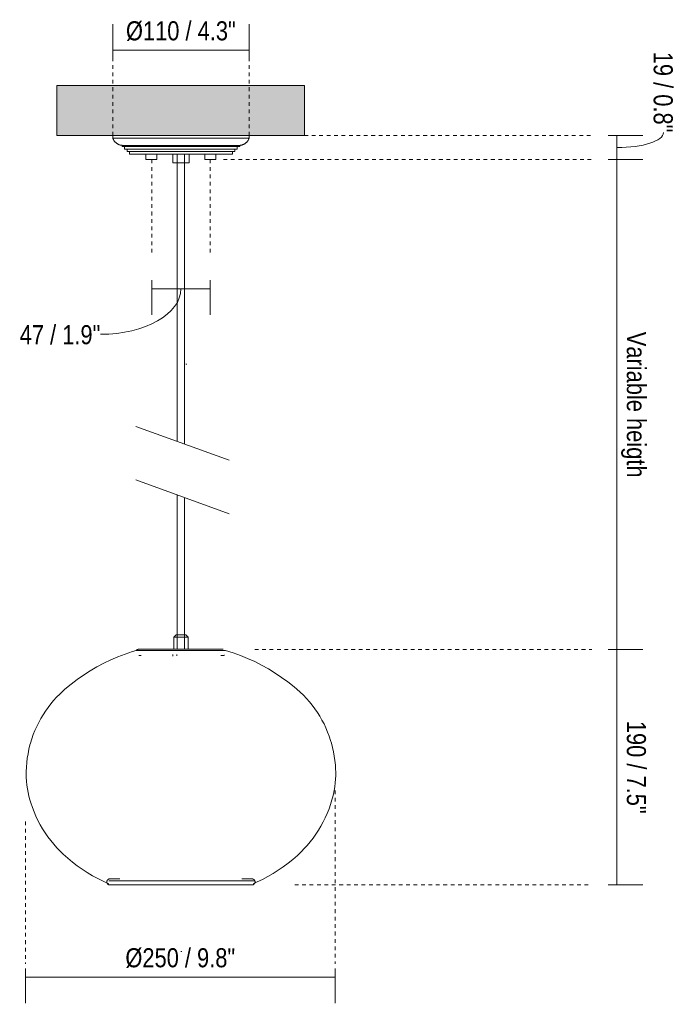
# Model space of a CAD drawing. Header units: millimetres. Extents: x 6465 to 8160, y 1299 to 6733.
# Tile 1 of 2: x 6465 to 6993, y 1299 to 2094. Entities that reach past the tile are written whole.
import ezdxf

# ---------------------------------------------------------------- set-up
doc = ezdxf.new("R2010")
doc.units = ezdxf.units.MM
doc.linetypes.add('Dash', pattern=[6, 3, -3])
doc.layers.add('A-ANNO-DIMS', color=7, linetype='Dash', lineweight=9, true_color=0xd2d2d2)
for name, color, linetype, lineweight in [('A-ANNO-DIMS-7', 7, 'Continuous', 9), ('A-CLNG', 7, 'Continuous', 9), ('E-LITE-EQPM', 7, 'Continuous', 20)]:
    doc.layers.add(name, color=color, linetype=linetype, lineweight=lineweight)
doc.styles.add('Arial Narrow', font='ARIALN.TTF', dxfattribs={"height": 15.4})
doc.dimstyles.new('FARO_-_2_2mm_Arial_Narrow_mm_Inch_Left', dxfattribs={"dimscale": 304.8, "dimtxt": 15.760837, "dimasz": 0, "dimexe": 0.068898, "dimexo": 0.0625, "dimgap": 0.011483, "dimtad": 1, "dimdec": 0, "dimzin": 0, "dimdsep": 46, "dimtxsty": 'Arial Narrow', "dimblk1": 'NONE', "dimblk2": 'NONE', "dimsah": 1, "dimcen": 0.09, "dimadec": 0, "dimazin": 0, "dimtfac": 1, "dimtdec": 4, "dimtix": 1, "dimtmove": 0, "dimatfit": 3, "dimfxl": 0.022966, "dimfxlon": 1, "dimtvp": 1, "dimtolj": 1, "dimtzin": 0, "dimarcsym": 2})
doc.dimstyles.new('FARO_-_2_2mm_Arial_Narrow_mm_Inch_Right', dxfattribs={"dimscale": 304.8, "dimtxt": 15.760837, "dimasz": 0, "dimexe": 0.068898, "dimexo": 0.0625, "dimgap": 0.011483, "dimtad": 1, "dimdec": 0, "dimzin": 0, "dimdsep": 46, "dimtxsty": 'Arial Narrow', "dimblk1": 'NONE', "dimblk2": 'NONE', "dimsah": 1, "dimcen": 0.09, "dimadec": 0, "dimazin": 0, "dimtfac": 1, "dimtdec": 4, "dimtix": 1, "dimtmove": 0, "dimatfit": 3, "dimfxl": 0.022966, "dimfxlon": 1, "dimtvp": 1, "dimtolj": 1, "dimtzin": 0, "dimarcsym": 2})
doc.dimstyles.new('FARO_-_2_2mm_Arial_Narrow_mm_Inch_Right_1', dxfattribs={"dimscale": 304.8, "dimtxt": 15.760837, "dimasz": 0, "dimexe": 0.068898, "dimexo": 0.0625, "dimgap": 0.011483, "dimtad": 1, "dimdec": 0, "dimzin": 0, "dimdsep": 46, "dimtxsty": 'Arial Narrow', "dimblk1": 'NONE', "dimblk2": 'NONE', "dimsah": 1, "dimcen": 0.09, "dimadec": 0, "dimazin": 0, "dimtfac": 1, "dimtdec": 4, "dimtix": 1, "dimtmove": 1, "dimatfit": 3, "dimfxl": 0.022966, "dimfxlon": 1, "dimtvp": 1, "dimtolj": 1, "dimtzin": 0, "dimarcsym": 2})

# ---------------------------------------------------------------- blocks, each defined once
blk = doc.blocks.new('65134-73 - 65134-73 HAKA Rattan pendant lamp ø250-505590-Alzado_PDF')
at = {"layer": 'E-LITE-EQPM'}
for p, q in [((6539.95, 2000), (6539.95, 1998)), ((6539.95, 1998), (6649.95, 1998)), ((6649.95, 1998), (6649.95, 2000)), ((6547.45, 1992.14), (6547.45, 1991.18)), ((6547.45, 1992.14), (6642.45, 1992.14)), ((6547.45, 1991.18), (6642.45, 1991.18)), ((6549.45, 1991.18), (6549.45, 1989.18)), ((6549.45, 1989.18), (6640.45, 1989.18)), ((6551.45, 1989.18), (6551.45, 1987.18)), ((6551.45, 1987.18), (6638.45, 1987.18)), ((6553.45, 1987.18), (6553.45, 1985)), ((6636.45, 1985), (6636.45, 1987.18)), ((6638.45, 1987.18), (6638.45, 1989.18)), ((6640.45, 1989.18), (6640.45, 1991.18)), ((6642.45, 1991.18), (6642.45, 1992.14)), ((6553.45, 1985), (6636.45, 1985)), ((6566.72, 1985), (6566.72, 1980.65)), ((6575.61, 1980.65), (6566.72, 1980.65)), ((6575.61, 1980.65), (6575.61, 1985)), ((6588.29, 1985), (6588.29, 1978)), ((6591.95, 1985), (6591.95, 1753.17)), ((6597.95, 1750.98), (6597.95, 1985)), ((6601.62, 1978), (6601.62, 1985)), ((6614.3, 1985), (6614.3, 1980.65)), ((6623.19, 1980.65), (6614.3, 1980.65)), ((6623.19, 1980.65), (6623.19, 1985)), ((6588.29, 1978), (6601.62, 1978)), ((6591.95, 1710.06), (6591.95, 1585.35)), ((6597.95, 1585.33), (6597.95, 1707.88)), ((6591.03, 1597), (6589.13, 1595.1)), ((6589.13, 1595.1), (6589.13, 1585.36)), ((6589.17, 1595.1), (6600.74, 1595.1)), ((6591.06, 1597), (6598.85, 1597)), ((6598.85, 1597), (6598.88, 1597)), ((6600.78, 1595.1), (6598.88, 1597)), ((6600.74, 1595.1), (6600.78, 1595.1)), ((6600.78, 1585.34), (6600.78, 1595.1)), ((6558.86, 1584.48), (6630.81, 1584.48)), ((6579.9, 1585.39), (6579.92, 1585.39)), ((6630.81, 1584.48), (6631.05, 1584.48)), ((6588.45, 1581.06), (6588.47, 1579.88)), ((6591.56, 1579.99), (6591.54, 1581.12)), ((6611.44, 1395.13), (6611.4, 1395.13)), ((6621.99, 1395.13), (6621.96, 1395.13))]:
    blk.add_line(p, q, dxfattribs=at)
at = {"layer": 'E-LITE-EQPM', "flags": 128}
for points in [[(6547.45, 1992.14), (6547.12, 1992.17), (6546.78, 1992.21), (6546.45, 1992.27), (6546.11, 1992.34), (6545.79, 1992.42), (6545.46, 1992.52), (6545.14, 1992.62), (6544.82, 1992.74), (6544.51, 1992.88), (6544.21, 1993.02), (6543.91, 1993.18), (6543.62, 1993.35), (6543.33, 1993.53), (6543.05, 1993.73), (6542.78, 1993.93), (6542.52, 1994.15), (6542.27, 1994.37), (6542.02, 1994.6), (6541.79, 1994.85), (6541.56, 1995.1), (6541.35, 1995.36), (6541.15, 1995.64), (6540.95, 1995.91), (6540.77, 1996.2), (6540.6, 1996.49), (6540.45, 1996.79), (6540.3, 1997.1), (6540.17, 1997.41), (6540.05, 1997.72), (6539.95, 1998)], [(6649.95, 1998), (6649.84, 1997.68), (6649.72, 1997.36), (6649.59, 1997.05), (6649.44, 1996.75), (6649.28, 1996.45), (6649.11, 1996.16), (6648.92, 1995.87), (6648.73, 1995.6), (6648.53, 1995.33), (6648.31, 1995.07), (6648.08, 1994.81), (6647.85, 1994.57), (6647.6, 1994.34), (6647.35, 1994.11), (6647.09, 1993.9), (6646.81, 1993.7), (6646.53, 1993.51), (6646.25, 1993.33), (6645.95, 1993.16), (6645.65, 1993), (6645.35, 1992.86), (6645.04, 1992.73), (6644.72, 1992.61), (6644.4, 1992.5), (6644.07, 1992.41), (6643.74, 1992.33), (6643.41, 1992.26), (6643.08, 1992.21), (6642.74, 1992.16), (6642.45, 1992.14)], [(6501.31, 1553.16), (6506.17, 1557.15), (6511.19, 1560.95), (6516.35, 1564.55), (6521.66, 1567.93), (6527.09, 1571.1), (6532.65, 1574.06), (6538.32, 1576.78), (6544.09, 1579.28), (6549.96, 1581.55), (6555.92, 1583.57), (6558.85, 1584.48)], [(6558.85, 1584.48), (6558.92, 1584.55), (6558.99, 1584.63), (6559.06, 1584.7), (6559.13, 1584.77), (6559.21, 1584.83), (6559.29, 1584.89), (6559.37, 1584.95), (6559.45, 1585.01), (6559.54, 1585.06), (6559.62, 1585.11), (6559.71, 1585.15), (6559.8, 1585.19), (6559.9, 1585.23), (6559.99, 1585.26), (6560.09, 1585.29), (6560.18, 1585.32), (6560.28, 1585.34), (6560.38, 1585.36), (6560.48, 1585.37), (6560.58, 1585.38), (6560.68, 1585.39), (6560.78, 1585.39), (6560.79, 1585.39)], [(6628.89, 1585.39), (6628.71, 1585.39), (6628.47, 1585.39), (6628.18, 1585.39), (6627.83, 1585.39), (6627.43, 1585.39), (6626.98, 1585.39), (6626.48, 1585.39), (6625.93, 1585.39), (6625.33, 1585.39), (6624.68, 1585.39), (6623.98, 1585.39), (6623.24, 1585.39), (6622.45, 1585.39), (6621.62, 1585.39), (6620.74, 1585.39), (6619.83, 1585.39), (6618.87, 1585.39), (6617.88, 1585.39), (6616.85, 1585.39), (6615.78, 1585.39), (6614.68, 1585.39), (6613.55, 1585.39), (6612.39, 1585.39), (6611.2, 1585.39), (6609.98, 1585.39), (6608.74, 1585.39), (6607.48, 1585.39), (6606.2, 1585.39), (6604.9, 1585.39), (6603.59, 1585.39), (6602.26, 1585.39), (6600.92, 1585.39), (6599.57, 1585.39), (6598.21, 1585.39), (6596.85, 1585.39), (6595.48, 1585.39), (6594.12, 1585.39), (6592.75, 1585.39), (6591.39, 1585.39), (6590.03, 1585.39), (6588.69, 1585.39), (6587.35, 1585.39), (6586.02, 1585.39), (6584.71, 1585.39), (6583.42, 1585.39), (6582.14, 1585.39), (6580.88, 1585.39), (6579.65, 1585.39), (6578.44, 1585.39), (6577.26, 1585.39), (6576.1, 1585.39), (6574.98, 1585.39), (6573.89, 1585.39), (6572.83, 1585.39), (6571.8, 1585.39), (6570.82, 1585.39), (6569.87, 1585.39), (6568.96, 1585.39), (6568.1, 1585.39), (6567.27, 1585.39), (6566.49, 1585.39), (6565.76, 1585.39), (6565.07, 1585.39), (6564.44, 1585.39), (6563.85, 1585.39), (6563.31, 1585.39), (6562.82, 1585.39), (6562.38, 1585.39), (6561.99, 1585.39), (6561.66, 1585.39), (6561.38, 1585.39), (6561.15, 1585.39), (6560.98, 1585.39), (6560.86, 1585.39), (6560.8, 1585.39), (6560.79, 1585.39)], [(6560.79, 1585.39), (6560.82, 1585.39), (6560.9, 1585.39), (6561.01, 1585.39)], [(6561.01, 1585.39), (6561.2, 1585.39), (6561.44, 1585.39), (6561.73, 1585.39), (6562.07, 1585.39), (6562.47, 1585.39), (6562.92, 1585.39), (6563.03, 1585.39)], [(6569.66, 1585.39), (6570.08, 1585.39), (6571.03, 1585.39), (6572.03, 1585.39), (6573.06, 1585.39), (6574.13, 1585.39), (6575.23, 1585.39), (6575.95, 1585.39)], [(6588.74, 1585.39), (6588.99, 1585.39), (6589.17, 1585.39)], [(6600.74, 1585.39), (6601.22, 1585.39), (6602.24, 1585.39)], [(6606.83, 1585.39), (6607.77, 1585.39), (6609.02, 1585.39), (6610.26, 1585.39), (6611.47, 1585.39), (6612.65, 1585.39), (6613.8, 1585.39), (6614.93, 1585.39), (6616.02, 1585.39), (6617.08, 1585.39), (6618.1, 1585.39), (6619.09, 1585.39), (6620.04, 1585.39), (6620.94, 1585.39), (6621.81, 1585.39), (6622.63, 1585.39), (6623.41, 1585.39), (6624.14, 1585.39), (6624.83, 1585.39), (6625.43, 1585.39)], [(6626.92, 1585.39), (6627.09, 1585.39), (6627.53, 1585.39), (6627.91, 1585.39), (6628.25, 1585.39), (6628.53, 1585.39), (6628.75, 1585.39), (6628.92, 1585.39), (6629.04, 1585.39), (6629.11, 1585.39), (6629.12, 1585.39)], [(6629.12, 1585.39), (6629.09, 1585.39), (6629.01, 1585.39), (6628.89, 1585.39)], [(6631.05, 1584.48), (6637.05, 1582.57), (6642.96, 1580.42), (6648.78, 1578.03), (6654.5, 1575.42), (6660.12, 1572.57), (6665.61, 1569.51), (6670.98, 1566.23), (6676.21, 1562.73), (6681.3, 1559.03), (6686.24, 1555.13), (6688.59, 1553.16)], [(6561.01, 1580.39), (6560.88, 1580.39), (6560.81, 1580.39)], [(6560.82, 1580.39), (6560.9, 1580.39), (6561.03, 1580.39), (6561.22, 1580.39), (6561.47, 1580.39), (6561.77, 1580.39), (6562.12, 1580.39), (6562.52, 1580.39), (6562.71, 1580.39)], [(6561.27, 1580.39), (6561.13, 1580.39), (6561.01, 1580.39)], [(6627.21, 1580.39), (6627.58, 1580.39), (6627.96, 1580.39), (6628.28, 1580.39), (6628.56, 1580.39), (6628.78, 1580.39), (6628.89, 1580.39)], [(6629.09, 1580.39), (6629.01, 1580.39), (6628.87, 1580.39), (6628.68, 1580.39), (6628.58, 1580.39)], [(6628.89, 1580.39), (6629.02, 1580.39), (6629.1, 1580.39)], [(6630.09, 1580.59), (6630, 1580.55), (6629.9, 1580.52), (6629.81, 1580.49), (6629.71, 1580.46), (6629.61, 1580.44), (6629.51, 1580.43), (6629.42, 1580.41), (6629.32, 1580.4), (6629.22, 1580.4)], [(6473.46, 1509.73), (6474.51, 1513.16), (6475.7, 1516.53), (6477.02, 1519.86), (6478.48, 1523.14), (6480.06, 1526.35), (6481.77, 1529.49), (6483.61, 1532.57), (6485.56, 1535.57), (6487.64, 1538.49), (6489.83, 1541.32), (6492.13, 1544.06), (6494.54, 1546.71), (6497.06, 1549.26), (6499.67, 1551.71), (6501.31, 1553.16)], [(6688.59, 1553.16), (6691.26, 1550.77), (6693.84, 1548.28), (6696.31, 1545.69), (6698.68, 1543.01), (6700.94, 1540.23), (6703.09, 1537.36), (6705.12, 1534.41), (6707.03, 1531.38), (6708.81, 1528.28), (6710.48, 1525.11), (6712.01, 1521.87), (6713.41, 1518.57), (6714.68, 1515.23), (6715.82, 1511.83), (6716.44, 1509.73)], [(6469.99, 1486.69), (6470.14, 1490.32), (6470.43, 1493.94), (6470.87, 1497.55), (6471.45, 1501.13), (6472.18, 1504.69), (6473.04, 1508.22), (6473.46, 1509.73)], [(6716.44, 1509.73), (6717.37, 1506.22), (6718.16, 1502.67), (6718.8, 1499.1), (6719.3, 1495.5), (6719.66, 1491.88), (6719.87, 1488.26), (6719.91, 1486.69)], [(6472.98, 1463.79), (6472.19, 1466.76), (6471.52, 1469.76), (6470.96, 1472.79), (6470.53, 1475.84), (6470.22, 1478.9), (6470.04, 1481.97), (6469.98, 1485.05), (6469.99, 1486.69)], [(6719.91, 1486.69), (6719.92, 1483.61), (6719.8, 1480.54), (6719.55, 1477.47), (6719.19, 1474.41), (6718.7, 1471.37), (6718.09, 1468.36), (6717.36, 1465.37), (6716.92, 1463.79)], [(6497.43, 1422.41), (6494.77, 1425.17), (6492.22, 1428.04), (6489.79, 1431), (6487.47, 1434.07), (6485.29, 1437.22), (6483.22, 1440.45), (6481.3, 1443.77), (6479.5, 1447.16), (6477.84, 1450.62), (6476.32, 1454.15), (6474.95, 1457.73), (6473.71, 1461.36), (6472.98, 1463.79)], [(6716.92, 1463.79), (6715.79, 1460.12), (6714.51, 1456.51), (6713.08, 1452.94), (6711.52, 1449.44), (6709.81, 1446), (6707.97, 1442.64), (6705.99, 1439.34), (6703.89, 1436.14), (6701.66, 1433.01), (6699.31, 1429.98), (6696.83, 1427.05), (6694.24, 1424.22), (6692.47, 1422.41)], [(6536.62, 1396.18), (6532.15, 1398.16), (6527.76, 1400.31), (6523.46, 1402.63), (6519.25, 1405.12), (6515.16, 1407.78), (6511.17, 1410.61), (6507.29, 1413.59), (6503.54, 1416.72), (6499.92, 1420), (6497.43, 1422.41)], [(6692.47, 1422.41), (6688.94, 1419.03), (6685.28, 1415.79), (6681.5, 1412.7), (6677.59, 1409.77), (6673.56, 1406.99), (6669.43, 1404.38), (6665.2, 1401.93), (6660.88, 1399.66), (6656.46, 1397.56), (6653.29, 1396.18)], [(6535.11, 1397.6), (6535.11, 1397.7), (6535.12, 1397.8), (6535.13, 1397.9), (6535.14, 1397.99), (6535.16, 1398.09), (6535.18, 1398.19), (6535.21, 1398.28), (6535.24, 1398.38), (6535.27, 1398.47), (6535.31, 1398.56), (6535.35, 1398.65), (6535.39, 1398.74), (6535.44, 1398.83), (6535.49, 1398.91), (6535.54, 1399), (6535.6, 1399.08), (6535.66, 1399.15), (6535.72, 1399.23), (6535.79, 1399.3), (6535.86, 1399.37), (6535.93, 1399.44), (6536.01, 1399.5), (6536.08, 1399.57), (6536.16, 1399.62), (6536.25, 1399.68), (6536.33, 1399.73), (6536.42, 1399.78), (6536.51, 1399.82), (6536.6, 1399.87), (6536.69, 1399.9), (6536.78, 1399.94), (6536.87, 1399.97), (6536.97, 1399.99), (6537.06, 1400.02), (6537.16, 1400.04), (6537.26, 1400.05), (6537.36, 1400.06), (6537.46, 1400.07), (6537.56, 1400.07)], [(6545.6, 1400.07), (6544.78, 1400.07), (6543.71, 1400.07), (6542.72, 1400.07), (6541.81, 1400.07), (6540.99, 1400.07), (6540.25, 1400.07), (6539.6, 1400.07), (6539.05, 1400.07), (6538.58, 1400.07), (6538.2, 1400.07), (6537.91, 1400.07), (6537.71, 1400.07), (6537.6, 1400.07), (6537.58, 1400.07)], [(6537.63, 1400.07), (6537.77, 1400.07), (6537.96, 1400.07)], [(6537.96, 1400.07), (6538.27, 1400.07), (6538.49, 1400.07)], [(6651.94, 1400.07), (6651.63, 1400.07), (6651.23, 1400.07), (6650.74, 1400.07), (6650.16, 1400.07), (6649.5, 1400.07), (6648.74, 1400.07), (6647.9, 1400.07), (6646.97, 1400.07), (6645.96, 1400.07), (6644.87, 1400.07), (6644, 1400.07)], [(6651.41, 1400.07), (6651.71, 1400.07), (6652, 1400.07), (6652.2, 1400.07), (6652.3, 1400.07)], [(6652.32, 1400.07), (6652.28, 1400.07), (6652.14, 1400.07), (6651.94, 1400.07)], [(6652.32, 1400.07), (6652.42, 1400.07), (6652.52, 1400.06), (6652.62, 1400.05), (6652.72, 1400.04), (6652.81, 1400.02), (6652.91, 1400), (6653.01, 1399.98), (6653.1, 1399.95), (6653.19, 1399.91), (6653.29, 1399.88), (6653.38, 1399.84), (6653.46, 1399.79), (6653.55, 1399.74), (6653.64, 1399.69), (6653.72, 1399.64), (6653.8, 1399.58), (6653.88, 1399.52), (6653.95, 1399.46), (6654.03, 1399.39), (6654.1, 1399.32), (6654.16, 1399.25), (6654.23, 1399.17), (6654.29, 1399.1), (6654.35, 1399.02), (6654.4, 1398.94), (6654.46, 1398.85), (6654.5, 1398.76), (6654.55, 1398.68), (6654.59, 1398.59), (6654.63, 1398.5), (6654.66, 1398.4), (6654.69, 1398.31), (6654.72, 1398.21), (6654.74, 1398.12), (6654.76, 1398.02), (6654.77, 1397.92), (6654.79, 1397.82), (6654.79, 1397.73), (6654.8, 1397.63), (6654.8, 1397.6)], [(6537.58, 1395.13), (6537.48, 1395.13), (6537.38, 1395.14), (6537.29, 1395.15), (6537.19, 1395.16), (6537.09, 1395.18), (6536.99, 1395.2), (6536.9, 1395.22), (6536.8, 1395.25), (6536.71, 1395.29), (6536.62, 1395.32), (6536.53, 1395.36), (6536.44, 1395.41), (6536.35, 1395.45), (6536.27, 1395.51), (6536.19, 1395.56), (6536.11, 1395.62), (6536.03, 1395.68), (6535.95, 1395.74), (6535.88, 1395.81), (6535.81, 1395.88), (6535.74, 1395.95), (6535.68, 1396.02), (6535.62, 1396.1), (6535.56, 1396.18), (6535.5, 1396.26), (6535.45, 1396.35), (6535.4, 1396.43), (6535.36, 1396.52), (6535.32, 1396.61), (6535.28, 1396.7), (6535.24, 1396.8), (6535.21, 1396.89), (6535.19, 1396.99), (6535.16, 1397.08), (6535.15, 1397.18), (6535.13, 1397.28), (6535.12, 1397.38), (6535.11, 1397.47), (6535.11, 1397.57), (6535.11, 1397.6)], [(6537.96, 1395.13), (6537.74, 1395.13), (6537.62, 1395.13), (6537.58, 1395.13)], [(6537.58, 1395.13), (6537.63, 1395.13), (6537.77, 1395.13), (6537.99, 1395.13), (6538.31, 1395.13), (6538.73, 1395.13), (6539.23, 1395.13), (6539.82, 1395.13), (6540.49, 1395.13), (6541.26, 1395.13), (6542.11, 1395.13), (6543.05, 1395.13), (6544.07, 1395.13), (6545.17, 1395.13), (6546.35, 1395.13), (6547.6, 1395.13), (6548.94, 1395.13), (6550.34, 1395.13), (6551.82, 1395.13), (6553.37, 1395.13), (6554.98, 1395.13), (6556.66, 1395.13), (6558.4, 1395.13), (6560.2, 1395.13), (6562.05, 1395.13), (6563.96, 1395.13), (6565.91, 1395.13), (6567.91, 1395.13), (6569.96, 1395.13), (6572.04, 1395.13), (6574.16, 1395.13), (6576.32, 1395.13), (6578.5, 1395.13), (6580.71, 1395.13), (6582.95, 1395.13), (6585.2, 1395.13), (6587.47, 1395.13), (6589.75, 1395.13), (6592.04, 1395.13), (6594.33, 1395.13), (6596.63, 1395.13), (6598.92, 1395.13), (6601.21, 1395.13), (6603.48, 1395.13), (6605.74, 1395.13), (6607.99, 1395.13), (6610.21, 1395.13), (6612.41, 1395.13), (6614.58, 1395.13), (6616.72, 1395.13), (6618.83, 1395.13), (6620.89, 1395.13), (6622.92, 1395.13), (6624.9, 1395.13), (6626.83, 1395.13), (6628.72, 1395.13), (6630.54, 1395.13), (6632.31, 1395.13), (6634.03, 1395.13), (6635.67, 1395.13), (6637.26, 1395.13), (6638.77, 1395.13), (6640.22, 1395.13), (6641.59, 1395.13), (6642.89, 1395.13), (6644.11, 1395.13), (6645.26, 1395.13), (6646.32, 1395.13), (6647.3, 1395.13), (6648.2, 1395.13), (6649.01, 1395.13), (6649.73, 1395.13), (6650.37, 1395.13), (6650.92, 1395.13), (6651.38, 1395.13), (6651.75, 1395.13), (6651.94, 1395.13)], [(6539.53, 1395.13), (6538.98, 1395.13), (6538.53, 1395.13), (6538.16, 1395.13), (6537.96, 1395.13)], [(6549.3, 1395.13), (6548.31, 1395.13), (6547.01, 1395.13), (6545.79, 1395.13), (6544.65, 1395.13), (6543.6, 1395.13)], [(6602.44, 1395.13), (6600.15, 1395.13), (6597.87, 1395.13), (6595.57, 1395.13), (6593.28, 1395.13), (6591.42, 1395.13)], [(6648.45, 1395.13), (6647.79, 1395.13), (6646.86, 1395.13), (6645.84, 1395.13), (6644.74, 1395.13), (6643.59, 1395.13)], [(6652.32, 1395.13), (6652.28, 1395.13), (6652.14, 1395.13), (6651.91, 1395.13), (6651.59, 1395.13), (6651.18, 1395.13), (6650.68, 1395.13), (6650.09, 1395.13)], [(6651.94, 1395.13), (6652.16, 1395.13), (6652.29, 1395.13), (6652.32, 1395.13)], [(6654.8, 1397.6), (6654.79, 1397.5), (6654.79, 1397.4), (6654.78, 1397.3), (6654.76, 1397.21), (6654.75, 1397.11), (6654.72, 1397.01), (6654.7, 1396.92), (6654.67, 1396.82), (6654.64, 1396.73), (6654.6, 1396.64), (6654.56, 1396.55), (6654.52, 1396.46), (6654.47, 1396.37), (6654.42, 1396.29), (6654.36, 1396.2), (6654.31, 1396.12), (6654.25, 1396.05), (6654.18, 1395.97), (6654.12, 1395.9), (6654.05, 1395.83), (6653.97, 1395.76), (6653.9, 1395.69), (6653.82, 1395.63), (6653.74, 1395.57), (6653.66, 1395.52), (6653.57, 1395.47), (6653.49, 1395.42), (6653.4, 1395.37), (6653.31, 1395.33), (6653.22, 1395.3), (6653.13, 1395.26), (6653.03, 1395.23), (6652.94, 1395.2), (6652.84, 1395.18), (6652.74, 1395.16), (6652.65, 1395.15), (6652.55, 1395.14), (6652.45, 1395.13), (6652.35, 1395.13), (6652.32, 1395.13)]]:
    blk.add_lwpolyline(points, dxfattribs=at)
blk = doc.blocks.new('DIMBLOCK1-Alzado_PDF')
at = {"layer": 'A-ANNO-DIMS-7', "color": 251, "true_color": 0x5b5b5b}
for p, q in [((6940, 1585.13), (6968, 1585.13)), ((6947, 1585.13), (6940, 1585.13)), ((6947, 1395.13), (6947, 1585.13)), ((6940, 1395.13), (6968, 1395.13)), ((6947, 1395.13), (6940, 1395.13))]:
    blk.add_line(p, q, dxfattribs=at)
at = {"layer": 'A-ANNO-DIMS-7', "color": 0, "insert": (6970.4, 1527.65), "char_height": 15.4, "width": 90.0619, "attachment_point": 1, "rotation": 270, "line_spacing_factor": 0.974696, "style": 'Arial Narrow'}
blk.add_mtext('190 / 7.5"', dxfattribs=at)
blk = doc.blocks.new('_None')
blk = doc.blocks.new('DIMBLOCK2-Alzado_PDF')
at = {"layer": 'A-ANNO-DIMS-7', "color": 251, "true_color": 0x5b5b5b}
for p, q in [((6940, 1980.65), (6968, 1980.65)), ((6947, 1980.65), (6940, 1980.65)), ((6947, 1585.13), (6947, 1980.65)), ((6940, 1585.13), (6968, 1585.13)), ((6947, 1585.13), (6940, 1585.13))]:
    blk.add_line(p, q, dxfattribs=at)
at = {"layer": 'A-ANNO-DIMS-7', "color": 0, "insert": (6970.4, 1841.68), "char_height": 15.4, "width": 141.097, "attachment_point": 1, "rotation": 270, "line_spacing_factor": 0.974696, "style": 'Arial Narrow'}
blk.add_mtext('Variable heigth', dxfattribs=at)
blk = doc.blocks.new('DIMBLOCK3-Alzado_PDF')
at = {"layer": 'A-ANNO-DIMS-7', "color": 251, "true_color": 0x5b5b5b}
for p, q in [((6940, 2000), (6968, 2000)), ((6947, 2000), (6940, 2000)), ((6947, 1980.65), (6947, 2000)), ((6940, 1980.65), (6968, 1980.65)), ((6947, 1980.65), (6940, 1980.65))]:
    blk.add_line(p, q, dxfattribs=at)
blk.add_ellipse((6947, 2002.43), major_axis=(37.66, 0), ratio=0.321231, start_param=4.712389, end_param=6.283185, dxfattribs=at)
at = {"layer": 'A-ANNO-DIMS-7', "color": 0, "insert": (6992.06, 2067.72), "char_height": 15.4, "width": 78.3539, "attachment_point": 1, "rotation": 270, "line_spacing_factor": 0.974696, "style": 'Arial Narrow'}
blk.add_mtext('19 / 0.8"', dxfattribs=at)
blk = doc.blocks.new('DIMBLOCK4-Alzado_PDF')
at = {"layer": 'A-ANNO-DIMS-7', "color": 251, "true_color": 0x5b5b5b}
for p, q in [((6539.95, 2068.75), (6539.95, 2089.9)), ((6649.95, 2068.75), (6649.95, 2089.9)), ((6539.95, 2068.9), (6649.95, 2068.9)), ((6539.95, 2068.9), (6539.95, 2061.9)), ((6649.95, 2068.9), (6649.95, 2061.9))]:
    blk.add_line(p, q, dxfattribs=at)
at = {"layer": 'A-ANNO-DIMS-7', "color": 0, "insert": (6550.55, 2092.3), "char_height": 15.4, "width": 106.5733, "attachment_point": 1, "line_spacing_factor": 0.974696, "style": 'Arial Narrow'}
blk.add_mtext('Ø110 / 4.3"', dxfattribs=at)
blk = doc.blocks.new('DIMBLOCK5-Alzado_PDF')
at = {"layer": 'A-ANNO-DIMS-7', "color": 251, "true_color": 0x5b5b5b}
for p, q in [((6469.53, 1327.69), (6469.53, 1299.69)), ((6469.53, 1320.69), (6469.53, 1327.69)), ((6719.44, 1327.69), (6719.44, 1299.69)), ((6719.44, 1320.69), (6719.44, 1327.69)), ((6469.53, 1320.69), (6719.44, 1320.69))]:
    blk.add_line(p, q, dxfattribs=at)
at = {"layer": 'A-ANNO-DIMS-7', "color": 0, "insert": (6550.08, 1344.1), "char_height": 15.4, "width": 106.5733, "attachment_point": 1, "line_spacing_factor": 0.974696, "style": 'Arial Narrow'}
blk.add_mtext('Ø250 / 9.8"', dxfattribs=at)
blk = doc.blocks.new('DIMBLOCK6-Alzado_PDF')
at = {"layer": 'A-ANNO-DIMS-7', "color": 251, "true_color": 0x5b5b5b}
for p, q in [((6571.34, 1883.36), (6571.34, 1855.36)), ((6571.34, 1876.36), (6571.34, 1883.36)), ((6571.34, 1876.36), (6618.6, 1876.36)), ((6618.6, 1883.36), (6618.6, 1855.36)), ((6618.6, 1876.36), (6618.6, 1883.36))]:
    blk.add_line(p, q, dxfattribs=at)
blk.add_ellipse((6530.02, 1876.36), major_axis=(64.94, 0), ratio=0.565778, start_param=4.712389, end_param=6.283185, dxfattribs=at)
at = {"layer": 'A-ANNO-DIMS-7', "color": 0, "insert": (6464.73, 1847.01), "char_height": 15.4, "width": 78.3539, "attachment_point": 1, "line_spacing_factor": 0.974696, "style": 'Arial Narrow'}
blk.add_mtext('47 / 1.9"', dxfattribs=at)

msp = doc.modelspace()

# ---------------------------------------------------------------- hatches: boundary and pattern name
at = {"layer": 'A-CLNG', "true_color": 0xe8e8e8}
msp.add_hatch(color=254, dxfattribs=at).paths.add_polyline_path([(6600.93, 2000), (6694.65, 2000), (6694.65, 2040.5), (6494.65, 2040.5), (6494.65, 2000), (6595.67, 2000)])

# ---------------------------------------------------------------- linework, layer by layer
at = {"layer": 'A-ANNO-DIMS'}
for p, q in [((6539.95, 2000), (6539.95, 2067.41)), ((6649.95, 2000), (6649.95, 2067.41)), ((6694.65, 2000), (6926.82, 2000)), ((6571.34, 1980.65), (6571.34, 1905.65)), ((6618.6, 1980.65), (6618.6, 1905.65)), ((6629.3, 1980.65), (6926.82, 1980.65)), ((6654.51, 1585.13), (6926.82, 1585.13)), ((6719.44, 1471.49), (6719.44, 1331.49)), ((6469.53, 1446.49), (6469.53, 1331.49)), ((6686.82, 1395.13), (6926.82, 1395.13))]:
    msp.add_line(p, q, dxfattribs=at)
at = {"layer": 'A-ANNO-DIMS', "color": 251, "linetype": 'Continuous', "true_color": 0x5b5b5b}
msp.add_line((6536.62, 1398.37), (6654.51, 1398.37), dxfattribs=at)
at = {"layer": 'A-CLNG'}
for p, q in [((6494.65, 2040.5), (6694.65, 2040.5)), ((6494.65, 2040.5), (6494.65, 2000)), ((6694.65, 2040.5), (6694.65, 2000)), ((6694.65, 2000), (6494.65, 2000))]:
    msp.add_line(p, q, dxfattribs=at)
at = {"layer": 'E-LITE-EQPM'}
for p, q in [((6598.95, 1815.59), (6599.77, 1815.59)), ((6633.83, 1737.93), (6558.65, 1765.29)), ((6633.83, 1694.82), (6558.65, 1722.18)), ((6594.95, 1341.53), (6595.75, 1341.53))]:
    msp.add_line(p, q, dxfattribs=at)

# ---------------------------------------------------------------- block references
msp.add_blockref('65134-73 - 65134-73 HAKA Rattan pendant lamp ø250-505590-Alzado_PDF', (0, 0), dxfattribs=at)

# ---------------------------------------------------------------- dimensions: what is measured, and where the dimension line sits
at = {"layer": 'A-ANNO-DIMS', "color": 251, "linetype": 'Continuous', "true_color": 0x5b5b5b}
for base, p1, p2, dimstyle, override, picture, middle in [((6649.95, 2068.9), (6539.95, 2061.9), (6649.95, 2061.9), 'FARO_-_2_2mm_Arial_Narrow_mm_Inch_Right', {"dimpost": '<>', "dimfxl": 110}, 'DIMBLOCK4-Alzado_PDF', (6594.95, 2082.52)), ((6719.44, 1320.69), (6469.53, 1327.69), (6719.44, 1327.69), 'FARO_-_2_2mm_Arial_Narrow_mm_Inch_Left', {"dimpost": '<>', "dimfxl": 249.903319}, 'DIMBLOCK5-Alzado_PDF', (6594.48, 1334.32))]:
    dim = msp.add_linear_dim(base=base, p1=p1, p2=p2, text='Ø<>', dimstyle=dimstyle, override=override, dxfattribs=at)
    dim.commit()
    dim.dimension.update_dxf_attribs({"geometry": picture, "text_midpoint": middle})
dim = msp.add_linear_dim(base=(6947, 2000), p1=(6940, 1980.65), p2=(6940, 2000), angle=90, dimstyle='FARO_-_2_2mm_Arial_Narrow_mm_Inch_Right_1', override={"dimtad": 4, "dimpost": '<>', "dimfxl": 19.346609}, dxfattribs=at)
dim.commit()
dim.dimension.update_dxf_attribs({"geometry": 'DIMBLOCK3-Alzado_PDF', "text_midpoint": (6981.79, 2028.54), "dimtype": 160, "text_rotation": 90})
dim = msp.add_linear_dim(base=(6947, 1980.65), p1=(6940, 1585.13), p2=(6940, 1980.65), angle=90, text='Variable heigth', dimstyle='FARO_-_2_2mm_Arial_Narrow_mm_Inch_Right', override={"dimtad": 4, "dimpost": '<>', "dimfxl": 395.525879}, dxfattribs=at)
dim.commit()
dim.dimension.update_dxf_attribs({"geometry": 'DIMBLOCK2-Alzado_PDF', "text_midpoint": (6960.46, 1782.89)})
dim = msp.add_linear_dim(base=(6618.6, 1876.36), p1=(6571.34, 1883.36), p2=(6618.6, 1883.36), dimstyle='FARO_-_2_2mm_Arial_Narrow_mm_Inch_Right_1', override={"dimpost": '<>', "dimfxl": 47.261955}, dxfattribs=at)
dim.commit()
dim.dimension.update_dxf_attribs({"geometry": 'DIMBLOCK6-Alzado_PDF', "text_midpoint": (6503.91, 1836.74), "dimtype": 160})
dim = msp.add_linear_dim(base=(6947, 1585.13), p1=(6940, 1395.13), p2=(6940, 1585.13), angle=90, dimstyle='FARO_-_2_2mm_Arial_Narrow_mm_Inch_Right', override={"dimtad": 4, "dimpost": '<>', "dimfxl": 190}, dxfattribs=at)
dim.commit()
dim.dimension.update_dxf_attribs({"geometry": 'DIMBLOCK1-Alzado_PDF', "text_midpoint": (6960.47, 1490.13)})

doc.saveas('drawing.dxf')
